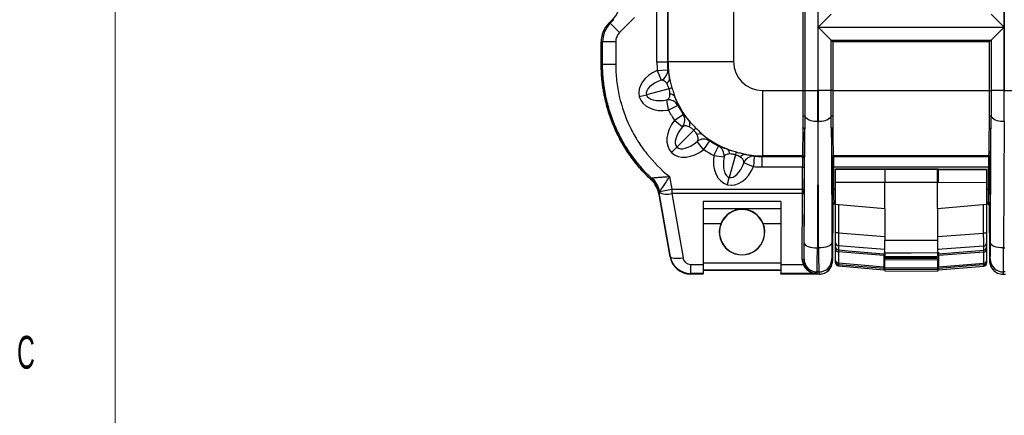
# Model space of a CAD drawing. Header units: millimetres. Extents: x 12 to 859, y 4 to 555.
# Tile 24 of 70: x 13 to 132, y 342 to 390. Entities that reach past the tile are written whole.
import ezdxf

# ---------------------------------------------------------------- set-up
doc = ezdxf.new("R2010")
doc.units = ezdxf.units.MM
doc.styles.add('SLDTEXTSTYLE3', font='TXT', dxfattribs={"width": 0.56})

msp = doc.modelspace()

# ---------------------------------------------------------------- linework, layer by layer
at = {"color": 7, "linetype": 'Continuous', "lineweight": 18}
msp.add_line((24.14, 545.76), (24.14, 17.38), dxfattribs=at)
at = {"color": 7, "linetype": 'Continuous', "lineweight": 25}
for p, q in [((107.5, 381.55), (107.5, 486.41)), ((107.69, 486.41), (107.69, 381.55)), ((109.27, 486.41), (109.27, 381.55)), ((131.85, 381.55), (131.85, 486.41)), ((99.05, 482.92), (99.05, 385.04)), ((109.3, 389.21), (109.3, 478.75)), ((131.82, 478.75), (131.82, 389.21)), ((89.77, 384.96), (89.77, 409.72)), ((91.04, 409.72), (91.04, 384.96)), ((91.12, 385.04), (91.12, 410.11)), ((83.96, 389.69), (84.38, 390.12)), ((84.38, 390.11), (83.96, 389.69)), ((84.12, 389.69), (84.55, 390.12)), ((84.55, 390.12), (84.38, 390.12)), ((87.07, 390.39), (85.25, 388.57)), ((109.3, 389.21), (110.88, 390.79)), ((130.25, 390.79), (131.82, 389.21)), ((83.96, 389.69), (84.12, 389.69)), ((84.12, 389.69), (85.25, 388.57)), ((109.3, 381.55), (109.3, 389.21)), ((109.3, 389.21), (131.82, 389.21)), ((110.88, 387.63), (109.3, 389.21)), ((131.82, 389.21), (130.25, 387.63)), ((131.82, 389.21), (131.82, 381.55)), ((83.03, 384.7), (83.03, 387.45)), ((83.19, 387.45), (83.03, 387.45)), ((83.03, 387.44), (83.03, 384.7)), ((84.78, 387.45), (83.19, 387.45)), ((83.19, 384.7), (83.19, 387.45)), ((84.78, 387.45), (84.78, 384.7)), ((110.88, 381.55), (110.88, 387.63)), ((110.88, 387.63), (130.25, 387.63)), ((111.06, 387.44), (110.88, 387.63)), ((111.06, 387.44), (111.06, 381.55)), ((130.06, 387.44), (111.06, 387.44)), ((130.06, 387.44), (130.25, 387.63)), ((130.06, 381.55), (130.06, 387.44)), ((130.25, 387.63), (130.25, 381.55)), ((83.19, 384.7), (83.03, 384.7)), ((84.78, 384.7), (83.19, 384.7)), ((91.04, 384.96), (89.77, 384.96)), ((91.04, 384.96), (91.12, 385.04)), ((91.12, 385.04), (99.05, 385.04)), ((89.81, 383.96), (91.07, 384.06)), ((89.81, 383.96), (90.29, 382.8)), ((91.25, 381.76), (88.5, 381.03)), ((87.63, 380.8), (88.5, 381.03)), ((102.54, 381.55), (107.5, 381.55)), ((102.54, 381.55), (102.54, 373.62)), ((107.5, 381.55), (107.69, 381.55)), ((107.69, 381.55), (109.27, 381.55)), ((109.3, 381.55), (109.27, 381.55)), ((110.88, 381.55), (109.3, 381.55)), ((111.06, 381.55), (110.88, 381.55)), ((111.06, 381.55), (130.06, 381.55)), ((130.06, 381.55), (130.25, 381.55)), ((131.82, 381.55), (130.25, 381.55)), ((131.82, 381.55), (131.85, 381.55)), ((131.85, 381.55), (133.43, 381.55)), ((91.17, 379.15), (90.99, 380.4)), ((92.3, 379.73), (91.17, 379.15)), ((91.89, 377.93), (92.95, 378.64)), ((91.89, 377.93), (92.88, 377.15)), ((109.26, 377.83), (109.21, 362.46)), ((109.3, 377.83), (109.26, 377.83)), ((109.36, 362.46), (109.3, 377.83)), ((131.82, 377.83), (131.76, 362.46)), ((131.82, 377.83), (131.86, 377.83)), ((94.23, 376.73), (92.17, 374.67)), ((107.62, 363.08), (107.67, 376.89)), ((110.9, 376.89), (110.95, 363.08)), ((130.17, 363.08), (130.23, 376.89)), ((91.54, 374.03), (92.17, 374.67)), ((95.43, 374.39), (94.65, 375.38)), ((96.14, 375.45), (95.43, 374.39)), ((96.65, 373.67), (97.23, 374.8)), ((96.65, 373.67), (97.9, 373.49)), ((99.27, 373.75), (98.53, 371)), ((101.56, 373.57), (101.46, 372.31)), ((102.54, 373.62), (102.46, 373.54)), ((102.46, 373.54), (107.4, 373.54)), ((102.46, 373.54), (102.46, 372.27)), ((107.42, 373.62), (102.54, 373.62)), ((107.4, 373.54), (107.42, 373.62)), ((107.61, 373.43), (107.59, 373.35)), ((110.95, 368.95), (110.95, 373.43)), ((111.02, 373.43), (110.95, 373.43)), ((111.16, 373.43), (111.02, 373.43)), ((111.02, 369.07), (111.02, 373.43)), ((111.1, 373.62), (111.12, 373.62)), ((130, 373.62), (111.12, 373.62)), ((111.16, 373.54), (129.96, 373.54)), ((111.16, 373.43), (111.16, 369.3)), ((130.1, 373.43), (129.96, 373.43)), ((129.96, 369.3), (129.96, 373.43)), ((130, 373.62), (130.02, 373.62)), ((130.17, 373.43), (130.1, 373.43)), ((130.1, 373.43), (130.1, 369.07)), ((130.17, 373.43), (130.17, 368.95)), ((101.46, 372.31), (100.3, 372.79)), ((107.4, 372.27), (102.46, 372.27)), ((107.4, 372.27), (107.59, 372.27)), ((107.4, 369.57), (107.4, 372.27)), ((107.59, 372.27), (107.59, 369.57)), ((111.17, 372.27), (111.16, 372.27)), ((129.95, 372.27), (111.17, 372.27)), ((111.17, 372.27), (111.17, 369.57)), ((129.95, 372.27), (129.96, 372.27)), ((129.95, 369.57), (129.95, 372.27)), ((91.29, 371.11), (91.57, 369.57)), ((98.3, 370.13), (98.53, 371)), ((117.39, 372.02), (111.42, 372)), ((111.42, 372), (111.42, 371.97)), ((111.42, 371.97), (117.39, 371.99)), ((111.42, 370.38), (111.42, 371.97)), ((117.39, 371.99), (117.39, 372.02)), ((123.87, 371.99), (117.39, 372.02)), ((117.39, 371.99), (117.39, 371.99)), ((117.39, 371.99), (123.73, 371.96)), ((123.73, 371.96), (123.87, 371.96)), ((123.87, 371.99), (123.87, 371.96)), ((129.71, 371.97), (123.87, 371.99)), ((123.87, 371.96), (129.71, 371.94)), ((129.71, 371.97), (129.71, 371.94)), ((129.71, 371.94), (129.71, 370.35)), ((117.39, 370.4), (111.42, 370.38)), ((111.42, 367.72), (111.42, 370.38)), ((117.39, 370.4), (117.39, 370.4)), ((123.74, 370.38), (117.39, 370.4)), ((117.39, 367.2), (117.39, 370.4)), ((123.74, 370.38), (123.74, 370.38)), ((123.74, 367.2), (123.74, 370.38)), ((123.88, 370.38), (123.74, 370.38)), ((129.71, 370.35), (123.88, 370.38)), ((129.71, 370.35), (129.71, 367.72)), ((91.36, 361.48), (90.02, 369.19)), ((91.36, 361.4), (90.03, 368.95)), ((90.03, 368.95), (91.36, 361.4)), ((90.1, 369.31), (91.57, 369.57)), ((91.57, 369.57), (107.4, 369.57)), ((91.57, 369.57), (91.57, 369.08)), ((107.39, 369.08), (91.57, 369.08)), ((91.57, 369.08), (92.93, 361.27)), ((107.37, 361.08), (107.39, 369.08)), ((107.4, 369.57), (107.59, 369.57)), ((107.59, 369.02), (107.56, 361.02)), ((110.98, 368.95), (110.95, 368.95)), ((111.17, 369.57), (111.16, 369.57)), ((111.16, 369.3), (111.16, 369.28)), ((129.95, 369.57), (129.96, 369.57)), ((129.96, 369.28), (129.96, 369.3)), ((130.17, 368.95), (130.14, 368.95)), ((104.77, 368.09), (95.38, 368.09)), ((95.38, 368.09), (95.38, 360.47)), ((104.77, 368.09), (104.77, 360.47)), ((111.04, 367.62), (111, 367.79)), ((111.04, 360.89), (111.04, 367.62)), ((111.1, 367.62), (111.04, 360.88)), ((111.19, 367.98), (111.23, 367.81)), ((111.23, 367.81), (111.29, 367.81)), ((117.39, 367.2), (111.42, 367.72)), ((111.42, 364.29), (111.42, 367.72)), ((111.78, 367.69), (111.78, 364.29)), ((129.71, 367.72), (123.74, 367.2)), ((129.34, 364.27), (129.34, 367.69)), ((129.71, 367.72), (129.71, 364.27)), ((129.82, 367.81), (129.89, 367.81)), ((129.89, 367.81), (129.94, 367.98)), ((130.01, 367.62), (130.07, 360.88)), ((130.13, 367.79), (130.08, 367.62)), ((130.08, 360.89), (130.08, 367.62)), ((104.77, 367.21), (95.38, 367.21)), ((117.39, 367.2), (117.39, 363.4)), ((123.74, 367.2), (123.74, 363.42)), ((97.49, 365.37), (95.38, 365.37)), ((97.49, 365.37), (97.5, 365.37)), ((97.53, 365.37), (97.53, 365.37)), ((97.53, 365.37), (97.53, 365.37)), ((102.62, 365.37), (102.62, 365.37)), ((102.62, 365.37), (102.62, 365.37)), ((102.66, 365.37), (102.66, 365.37)), ((104.77, 365.37), (102.66, 365.37)), ((111.42, 363.68), (111.42, 364.29)), ((111.78, 364.29), (111.42, 364.29)), ((111.78, 364.29), (117.39, 363.84)), ((123.74, 363.84), (129.34, 364.27)), ((129.71, 364.27), (129.34, 364.27)), ((111.42, 362.59), (111.42, 363.1)), ((111.77, 362.72), (111.77, 362.22)), ((117.39, 363.4), (123.74, 363.42)), ((129.36, 362.19), (129.36, 362.7)), ((129.71, 363.08), (129.71, 362.57)), ((91.36, 361.4), (91.36, 361.48)), ((109.21, 362.46), (109.36, 362.46)), ((111.42, 360.93), (111.42, 362.27)), ((117.25, 361.54), (111.77, 362)), ((111.77, 362), (111.77, 360.66)), ((117.25, 361.94), (117.39, 361.92)), ((117.25, 361.54), (117.25, 360.19)), ((117.39, 361.83), (117.39, 361.43)), ((117.39, 361.43), (123.74, 361.46)), ((123.74, 361.93), (123.87, 361.94)), ((123.74, 361.86), (123.74, 361.46)), ((129.36, 361.97), (123.87, 361.54)), ((123.87, 361.94), (123.87, 361.75)), ((123.87, 361.54), (123.87, 360.19)), ((129.36, 360.64), (129.36, 361.97)), ((129.71, 362.24), (129.71, 360.9)), ((131.76, 362.46), (131.91, 362.46)), ((93.86, 360.47), (95.38, 360.47)), ((93.86, 359.37), (93.86, 360.47)), ((104.77, 360.61), (95.38, 360.61)), ((95.38, 360.47), (95.38, 359.37)), ((104.77, 360.47), (107.48, 360.47)), ((104.77, 360.47), (104.77, 359.37)), ((107.56, 361.02), (107.59, 361.15)), ((110.97, 361.15), (111.04, 360.89)), ((111.42, 360.67), (111.42, 360.82)), ((111.77, 360.66), (117.25, 360.19)), ((111.77, 360.29), (117.25, 359.81)), ((117.25, 360.46), (117.39, 360.45)), ((117.39, 361.02), (117.39, 361.11)), ((123.74, 360.99), (117.39, 361.02)), ((117.39, 360.09), (117.39, 361.02)), ((123.74, 361.09), (123.74, 360.99)), ((123.74, 360.99), (123.74, 360.07)), ((123.74, 360.47), (123.87, 360.48)), ((123.87, 360.19), (129.36, 360.64)), ((123.87, 359.81), (129.36, 360.26)), ((129.71, 360.79), (129.71, 360.64)), ((130.08, 360.89), (130.15, 361.15)), ((95.38, 359.37), (93.86, 359.37)), ((93.86, 359.37), (93.86, 359.3)), ((95.38, 359.3), (93.86, 359.3)), ((104.77, 359.77), (95.38, 359.77)), ((104.77, 359.72), (95.38, 359.72)), ((95.38, 359.3), (95.38, 359.37)), ((109.13, 359.37), (104.77, 359.37)), ((104.77, 359.3), (104.77, 359.37)), ((109.45, 359.3), (104.77, 359.3)), ((109.18, 359.56), (109.13, 359.37)), ((109.38, 359.56), (109.18, 359.56)), ((109.45, 359.3), (109.38, 359.56)), ((117.25, 359.97), (117.25, 359.81)), ((117.39, 360.09), (123.74, 360.07)), ((117.39, 359.68), (117.39, 359.87)), ((117.39, 359.68), (123.74, 359.66)), ((123.74, 359.84), (123.74, 359.66)), ((123.87, 359.97), (123.87, 359.81)), ((131.74, 359.56), (131.67, 359.3)), ((131.67, 359.3), (132.01, 359.3)), ((131.94, 359.56), (131.74, 359.56))]:
    msp.add_line(p, q, dxfattribs=at)
at = {"color": 8, "linetype": 'Continuous', "lineweight": 25}
for p, q in [((111.17, 369.57), (111.42, 369.57)), ((129.71, 369.57), (129.95, 369.57)), ((111.42, 367.98), (111.19, 367.98)), ((129.94, 367.98), (129.71, 367.98)), ((111.77, 360.44), (111.77, 360.29)), ((117.25, 360.59), (117.39, 360.58)), ((123.74, 360.58), (123.87, 360.6)), ((129.36, 360.26), (129.36, 360.41))]:
    msp.add_line(p, q, dxfattribs=at)
at = {"color": 7, "linetype": 'Continuous', "lineweight": 25, "flags": 128}
for points in [[(94.23, 376.73), (94.28, 376.78), (94.33, 376.83), (94.37, 376.87), (94.41, 376.91), (94.44, 376.94), (94.46, 376.96), (94.48, 376.98), (94.49, 376.99)], [(107.48, 377), (107.52, 377), (107.55, 376.99), (107.59, 376.98), (107.61, 376.97), (107.64, 376.95), (107.66, 376.93), (107.67, 376.91), (107.67, 376.89)], [(111.09, 377), (111.05, 377), (111.01, 376.99), (110.98, 376.98), (110.95, 376.97), (110.93, 376.95), (110.91, 376.93), (110.9, 376.91), (110.9, 376.89)], [(130.04, 377), (130.07, 377), (130.11, 376.99), (130.14, 376.98), (130.17, 376.97), (130.19, 376.95), (130.21, 376.93), (130.22, 376.91), (130.23, 376.89)], [(107.39, 369.08), (107.43, 369.08), (107.47, 369.08), (107.5, 369.07), (107.53, 369.06), (107.55, 369.06), (107.57, 369.05), (107.58, 369.04), (107.59, 369.02)], [(107.62, 363.08), (107.65, 362.96), (107.74, 362.85), (107.89, 362.74), (108.09, 362.65), (108.33, 362.57), (108.6, 362.51), (108.9, 362.47), (109.21, 362.46)], [(110.95, 363.08), (110.91, 362.96), (110.82, 362.85), (110.67, 362.74), (110.48, 362.65), (110.24, 362.57), (109.96, 362.51), (109.67, 362.47), (109.36, 362.46)], [(117.39, 362.27), (114.23, 362.52), (111.77, 362.72)], [(129.36, 362.7), (126.54, 362.49), (123.74, 362.27)], [(131.76, 362.46), (131.45, 362.47), (131.16, 362.51), (130.88, 362.57), (130.64, 362.65), (130.45, 362.74), (130.3, 362.85), (130.21, 362.96), (130.17, 363.08)], [(91.36, 361.48), (91.41, 361.39), (91.51, 361.32), (91.66, 361.27), (91.85, 361.23), (92.09, 361.21), (92.35, 361.21), (92.63, 361.23), (92.93, 361.27)], [(111.77, 362.22), (112.94, 362.12), (117.25, 361.76)], [(123.74, 361.86), (120.56, 361.85), (117.39, 361.83)], [(123.87, 361.75), (125.39, 361.88), (129.36, 362.19)], [(107.37, 361.08), (107.41, 361.08), (107.44, 361.07), (107.48, 361.07), (107.51, 361.06), (107.53, 361.05), (107.55, 361.04), (107.56, 361.03), (107.56, 361.02)], [(117.25, 359.97), (115.74, 360.1), (111.77, 360.44)], [(123.74, 361.25), (121.46, 361.26), (117.39, 361.27)], [(117.39, 361.24), (118.92, 361.23), (123.74, 361.21)], [(129.36, 360.41), (128.19, 360.32), (123.87, 359.97)], [(123.74, 359.84), (122.22, 359.85), (117.39, 359.87)]]:
    msp.add_lwpolyline(points, dxfattribs=at)
at = {"color": 7, "linetype": 'Continuous', "lineweight": 25}
for centre, radius, start, end in [((86.37, 387.45), 3.18, 135, 180), ((89.81, 383.97), 1.27, 292.4714, 4.0532), ((90.54, 383), 0.761, 303.9196, 1.8525), ((90.13, 385.63), 4.02, 286.1463, 291.376), ((91.32, 380.37), 0.738, 30.9269, 87.7594), ((91.18, 379.14), 1.27, 27.6508, 98.2604), ((91.88, 377.94), 1.27, 321.6447, 33.182), ((107.53, 378.25), 0.208, 41.6943, 99.3848), ((108.98, 379.54), 1.73, 221.6271, 279.3821), ((109.58, 379.54), 1.73, 260.6179, 318.3729), ((111.04, 378.25), 0.208, 80.6152, 138.3057), ((130.09, 378.25), 0.208, 41.6943, 99.3848), ((131.54, 379.54), 1.73, 221.6271, 279.3821), ((93.01, 377.47), 0.764, 333.5889, 30.2508), ((94.97, 375.51), 0.764, 59.753, 116.4134), ((95.44, 374.38), 1.27, 56.822, 128.3573), ((96.64, 373.68), 1.27, 351.7366, 62.3529), ((97.87, 373.82), 0.739, 2.2506, 59.0817), ((103.14, 372.63), 4.03, 158.6449, 163.8569), ((100.5, 373.04), 0.762, 88.1463, 146.0761), ((101.47, 372.31), 1.27, 85.9502, 157.535), ((107.4, 373.35), 0.191, 0.0368, 89.9959), ((107.42, 373.43), 0.191, 0.0368, 89.9959), ((86.78, 368.58), 3.4, 12.3411, 44.2817), ((76.52, 370.96), 47.36, 359.2898, 1.2102), ((86.89, 368.64), 3.18, 10.5904, 46.3417), ((86.9, 368.64), 3.17, 10.0166, 46.4623), ((86.89, 368.64), 3.18, 11.2453, 46.2948), ((90.98, 370.8), 1.82, 238.0176, 288.9104), ((111.11, 368.95), 0.127, 121.2924, 180.0004), ((110.91, 369.28), 0.254, 301.2891, 359.9999), ((130.21, 369.28), 0.254, 180.0001, 238.7109), ((130.01, 368.95), 0.127, 359.9996, 58.7076), ((111.19, 367.79), 0.191, 90.0041, 179.9632), ((129.94, 367.79), 0.191, 0.0368, 89.9959), ((100.08, 364.38), 2.73, 21.2882, 158.7118), ((100.08, 364.38), 2.73, 158.6891, 21.3109), ((111.8, 363.1), 0.378, 180.3004, 265.3724), ((111.8, 362.6), 0.38, 180.1203, 265.1502), ((129.33, 363.08), 0.378, 274.3779, 359.6965), ((111.74, 362.33), 0.329, 190.4295, 274.2578), ((129.33, 362.57), 0.38, 274.6001, 359.8786), ((129.38, 362.3), 0.329, 265.5498, 349.5203), ((107.57, 360.3), 0.195, 64.6327, 119.3302), ((109.18, 361.15), 1.59, 180.0368, 269.9959), ((109.38, 361.15), 1.59, 270.0041, 359.9632), ((111.74, 360.99), 0.329, 190.4295, 274.2578), ((111.8, 360.82), 0.381, 180.0522, 265.0653), ((111.8, 360.67), 0.381, 180, 265), ((129.38, 360.96), 0.329, 265.5498, 349.5203), ((129.33, 360.79), 0.381, 274.6847, 359.9473), ((129.33, 360.64), 0.381, 274.75, 0), ((131.74, 361.15), 1.59, 180.0368, 269.9959)]:
    msp.add_arc(centre, radius, start, end, dxfattribs=at)
for centre, major_axis, ratio, start_param, end_param in [((82.13, 392.36), (-2.25, -2.25), 0.998783, 1.570796, 2.356803), ((86.2, 387.45), (-3.18, 0), 0.999391, 5.497787, 6.283185), ((86.2, 387.45), (-2.25, -2.25), 0.998783, 4.712389, 5.498396), ((86.37, 387.45), (-1.59, 0), 0.999391, 5.497787, 6.283185), ((102.48, 384.98), (-8.99, -8.99), 0.998783, 5.498396, 5.57706), ((102.48, 384.98), (8.09, 8.09), 0.998513, 2.356803, 2.435467), ((102.54, 385.04), (8.08, -8.08), 0.999527, 3.9276, 4.105235), ((102.54, 385.04), (-2.47, -2.47), 0.998783, 5.498396, 7.067974), ((91.1, 381.72), (3.47, 0.93), 0.707107, 1.758686, 3.141593), ((91.1, 381.72), (2.6, 0.7), 0.471405, 1.758686, 3.141593), ((91.1, 381.72), (-3.47, -0.93), 0.707107, 0, 1.40422), ((91.1, 381.72), (2.6, 0.7), 0.471405, 3.141593, 4.545812), ((102.54, 385.04), (8.08, -8.08), 0.999527, 4.312259, 4.608037), ((109.2, 381.55), (0, 9.53), 0.007272, 4.310963, 4.712389), ((109.37, 381.55), (0, 9.53), 0.007272, 1.570796, 1.972222), ((131.76, 381.55), (0, 9.53), 0.007272, 4.310963, 4.712389), ((102.48, 384.98), (8.09, 8.09), 0.998513, 2.831697, 2.942992), ((102.48, 384.98), (-8.99, -8.99), 0.998783, 5.973289, 6.084584), ((94.08, 376.57), (2.54, 2.54), 0.707107, 1.734281, 3.141593), ((94.08, 376.57), (1.9, 1.9), 0.471405, 1.734281, 3.141593), ((107.42, 381.55), (0, 7.94), 0.008936, 3.176499, 4.102353), ((111.14, 381.55), (0, 7.94), 0.008936, 2.180832, 3.070529), ((129.98, 381.55), (0, 7.94), 0.008936, 3.212657, 4.102353), ((102.54, 385.04), (8.08, -8.08), 0.999527, 4.816822, 5.112542), ((107.61, 381.55), (0, 8.13), 0.008727, 3.176499, 4.102353), ((110.95, 381.55), (0, 8.13), 0.008727, 2.180832, 3.091797), ((130.17, 381.55), (0, 8.13), 0.008727, 3.191388, 4.102353), ((94.08, 376.57), (1.9, 1.9), 0.471405, 3.141593, 4.548957), ((102.48, 384.98), (8.09, 8.09), 0.998513, 3.340267, 3.451549), ((94.08, 376.57), (-2.54, -2.54), 0.707107, 0, 1.407364), ((102.48, 384.98), (-8.99, -8.99), 0.998783, 0.198675, 0.309956), ((99.23, 373.6), (0.93, 3.47), 0.707107, 1.737292, 3.141593), ((99.23, 373.6), (0.7, 2.6), 0.471405, 1.737292, 3.141593), ((102.54, 385.04), (8.08, -8.08), 0.999527, 5.31966, 5.497178), ((102.48, 384.98), (8.09, 8.09), 0.998513, 3.847787, 3.926382), ((107.4, 372.27), (0, 1.27), 0.007418, 0.034907, 1.570796), ((107.6, 372.27), (0, 1.08), 0.008727, 0.034907, 1.570796), ((111.16, 372.27), (0, 1.27), 0.007418, 4.712389, 5.960046), ((129.96, 372.27), (0, 1.27), 0.007418, 0.323139, 1.570796), ((99.23, 373.6), (-0.93, -3.47), 0.707107, 0, 1.383079), ((99.23, 373.6), (0.7, 2.6), 0.471405, 3.141593, 4.524672), ((102.48, 384.98), (-8.99, -8.99), 0.998783, 0.706195, 0.784789), ((123.73, 370.38), (0.01, 1.59), 0.006545, 4.712426, 6.265732), ((107.38, 369.57), (0, 1.59), 0.009774, 4.402338, 4.712389), ((107.57, 369.57), (0, 1.78), 0.008727, 4.402338, 4.712389), ((111.08, 368.95), (0.0902, 0.0902), 0.991311, 1.242911, 2.351831), ((111, 369.57), (0, 1.78), 0.008727, 1.921805, 3.106686), ((111.08, 368.95), (0.0902, 0.0902), 0.991311, 1.237099, 1.242911), ((110.91, 368.95), (0.254, 0), 0.500019, 1.024667, 1.114719), ((111.19, 369.57), (0, 1.59), 0.009774, 1.570796, 3.106686), ((129.94, 369.57), (0, 1.59), 0.009774, 3.176499, 4.712389), ((130.21, 368.95), (0.254, 0), 0.500019, 2.026873, 2.116926), ((130.04, 368.95), (0.0902, -0.0902), 0.991311, 0.789761, 1.898682), ((130.04, 368.95), (0.0902, -0.0902), 0.991311, 1.898682, 1.904493), ((130.13, 369.57), (0, 1.78), 0.008727, 3.176499, 4.36138), ((111.23, 367.62), (0.046, -0.185), 0.999353, 2.896856, 4.467348), ((111.29, 367.62), (-0.045, 0.185), 0.999355, 6.04666, 7.608436), ((129.82, 367.62), (-0.045, -0.185), 0.999355, 1.816342, 3.378118), ((129.89, 367.62), (-0.046, -0.185), 0.999353, 1.815838, 3.386329), ((100.08, 364.39), (0, 2.76), 0.999996, 5.076902, 7.489468), ((100.08, 364.39), (0, 2.76), 0.999996, 1.206688, 5.076497), ((107.59, 364.32), (0, 3.18), 0.008727, 3.176499, 4.310963), ((110.97, 364.32), (0, 3.18), 0.008727, 1.972222, 3.106686), ((130.15, 364.32), (0, 3.18), 0.008727, 3.176499, 4.310963), ((93.86, 361.92), (0, 2.55), 0.995923, 1.745329, 3.141593), ((109.18, 364.32), (0, 4.76), 0.005818, 3.176499, 4.310963), ((109.38, 364.32), (0, 4.76), 0.005818, 1.972222, 3.106686), ((131.74, 364.32), (0, 4.76), 0.005818, 3.176499, 4.310963), ((93.86, 361.84), (0, 2.54), 0.999391, 1.745329, 3.141593), ((93.86, 361.44), (0, 0.964), 0.98821, 1.745329, 3.141593), ((109.15, 361.08), (0.23, 1.78), 0.987848, 1.699146, 2.043799), ((109.13, 360.96), (1.74, -0.28), 0.895565, 3.630742, 4.85658), ((109.15, 361.02), (0.21, 1.6), 0.986336, 1.699707, 2.04436), ((109.13, 360.96), (-0.99, 1.27), 0.960496, 1.235158, 2.460997), ((109.45, 360.89), (-0.39, 1.54), 0.999353, 2.896856, 4.467348), ((131.67, 360.89), (-0.39, -1.54), 0.999353, 4.95743, 6.527922)]:
    msp.add_ellipse(centre, major_axis=major_axis, ratio=ratio, start_param=start_param, end_param=end_param, dxfattribs=at)
msp.add_ellipse((107.6, 370.1), major_axis=(0, 0.73), ratio=0.008727, dxfattribs=at)
for points, knots in [([(89.08, 370.72), (89, 370.79), (88.86, 370.93), (88.26, 371.51), (87.35, 372.51), (86.23, 374.03), (85.26, 375.64), (84.46, 377.35), (83.82, 379.12), (83.47, 380.54), (83.28, 381.57), (83.19, 382.19), (83.11, 382.82), (83.06, 383.44), (83.03, 384.07), (83.03, 384.49), (83.03, 384.7)], [0, 0, 0, 0, 0.019424, 0.038875, 0.159022, 0.279187, 0.399321, 0.519476, 0.639587, 0.75972, 0.799831, 0.839859, 0.879847, 0.919838, 0.959875, 1, 1, 1, 1]), ([(83.03, 384.7), (83.03, 383.44), (83.15, 382.18), (83.52, 380.32), (83.67, 379.71), (84.04, 378.51), (84.25, 377.92), (84.73, 376.77), (85, 376.2), (85.59, 375.1), (85.92, 374.55), (86.96, 372.99), (87.76, 372.02), (88.79, 370.99), (88.93, 370.85), (89.08, 370.72)], [0, 0, 0, 0, 0.125, 0.125, 0.1875, 0.1875, 0.25, 0.25, 0.3125, 0.3125, 0.375, 0.375, 0.5, 0.5, 0.5198448, 0.5198448, 0.5198448, 0.5198448]), ([(89.08, 370.94), (88.16, 371.82), (87.33, 372.79), (86.23, 374.37), (85.89, 374.92), (85.27, 376.04), (84.99, 376.61), (84.48, 377.78), (84.26, 378.38), (83.97, 379.29), (83.89, 379.6), (83.72, 380.22), (83.65, 380.54), (83.46, 381.49), (83.36, 382.12), (83.23, 383.4), (83.19, 384.05), (83.19, 384.7)], [0, 0, 0, 0, 0.25, 0.25, 0.375, 0.375, 0.5, 0.5, 0.625, 0.625, 0.6875, 0.6875, 0.75, 0.75, 0.875, 0.875, 1, 1, 1, 1]), ([(84.78, 384.7), (84.78, 384.04), (84.82, 383.39), (84.96, 382.1), (85.07, 381.46), (85.51, 379.54), (85.94, 378.32), (86.77, 376.58), (87.09, 376.01), (87.78, 374.9), (88.16, 374.37), (89.36, 372.85), (90.27, 371.93), (91.29, 371.11)], [0, 0, 0, 0, 0.125, 0.125, 0.25, 0.25, 0.5, 0.5, 0.625, 0.625, 0.75, 0.75, 1, 1, 1, 1]), ([(91.07, 384.06), (91.08, 384.04), (91.09, 384), (91.12, 383.9), (91.13, 383.83), (91.16, 383.71), (91.17, 383.66), (91.19, 383.56), (91.2, 383.5), (91.24, 383.32), (91.26, 383.18), (91.3, 383.02)], [0, 0, 0, 0, 0.25, 0.25, 0.5, 0.5, 0.625, 0.625, 0.75, 0.75, 1, 1, 1, 1]), ([(91.3, 383.02), (91.33, 382.85), (91.38, 382.67), (91.48, 382.29), (91.54, 382.09), (91.59, 381.88)], [0, 0, 0, 0, 0.5, 0.5, 1, 1, 1, 1]), ([(90.96, 382.36), (90.9, 382.46), (90.85, 382.53), (90.73, 382.64), (90.68, 382.68), (90.51, 382.78), (90.4, 382.8), (90.29, 382.8)], [0, 0, 0, 0, 0.25, 0.25, 0.5, 0.5, 1, 1, 1, 1]), ([(91.25, 381.76), (91.23, 381.83), (91.21, 381.89), (91.16, 382), (91.13, 382.06), (91.06, 382.21), (91.01, 382.29), (90.96, 382.36)], [0, 0, 0, 0, 0.25, 0.25, 0.5, 0.5, 1, 1, 1, 1]), ([(91.35, 381.11), (91.35, 381.2), (91.34, 381.29), (91.32, 381.46), (91.31, 381.52), (91.28, 381.64), (91.27, 381.7), (91.25, 381.76)], [0, 0, 0, 0, 0.5, 0.5, 0.75, 0.75, 1, 1, 1, 1]), ([(91.59, 381.88), (91.65, 381.68), (91.71, 381.48), (91.84, 381.09), (91.9, 380.91), (91.96, 380.75)], [0, 0, 0, 0, 0.5, 0.5, 1, 1, 1, 1]), ([(90.99, 380.4), (91.04, 380.43), (91.09, 380.46), (91.17, 380.53), (91.21, 380.58), (91.28, 380.69), (91.3, 380.75), (91.34, 380.91), (91.35, 381), (91.35, 381.11)], [0, 0, 0, 0, 0.25, 0.25, 0.5, 0.5, 0.75, 0.75, 1, 1, 1, 1]), ([(91.96, 380.75), (92.01, 380.59), (92.06, 380.45), (92.15, 380.22), (92.19, 380.12), (92.25, 379.96), (92.27, 379.89), (92.29, 379.79), (92.3, 379.76), (92.3, 379.73)], [0, 0, 0, 0, 0.25, 0.25, 0.5, 0.5, 0.75, 0.75, 1, 1, 1, 1]), ([(107.5, 378.45), (107.5, 378.7), (107.5, 378.95), (107.5, 379.46), (107.5, 379.72), (107.5, 380.49), (107.5, 381.02), (107.5, 381.55)], [0, 0, 0, 0, 0.25, 0.25, 0.5, 0.5, 1, 1, 1, 1]), ([(107.69, 381.55), (107.69, 381), (107.69, 380.47), (107.69, 379.68), (107.69, 379.41), (107.69, 378.9), (107.69, 378.64), (107.69, 378.39)], [0, 0, 0, 0, 0.5, 0.5, 0.75, 0.75, 1, 1, 1, 1]), ([(110.88, 378.39), (110.88, 378.64), (110.88, 378.9), (110.88, 379.41), (110.88, 379.68), (110.88, 380.47), (110.88, 381), (110.88, 381.55)], [0, 0, 0, 0, 0.25, 0.25, 0.5, 0.5, 1, 1, 1, 1]), ([(111.06, 381.55), (111.06, 381.02), (111.07, 380.49), (111.07, 379.72), (111.07, 379.46), (111.07, 378.95), (111.07, 378.7), (111.07, 378.45)], [0, 0, 0, 0, 0.5, 0.5, 0.75, 0.75, 1, 1, 1, 1]), ([(130.05, 378.45), (130.05, 378.7), (130.05, 378.95), (130.05, 379.46), (130.05, 379.72), (130.06, 380.49), (130.06, 381.02), (130.06, 381.55)], [0, 0, 0, 0, 0.25, 0.25, 0.5, 0.5, 1, 1, 1, 1]), ([(130.25, 381.55), (130.25, 381), (130.25, 380.47), (130.24, 379.68), (130.24, 379.41), (130.24, 378.9), (130.24, 378.64), (130.24, 378.39)], [0, 0, 0, 0, 0.5, 0.5, 0.75, 0.75, 1, 1, 1, 1]), ([(92.95, 378.64), (92.97, 378.62), (93, 378.6), (93.07, 378.53), (93.12, 378.48), (93.23, 378.35), (93.3, 378.28), (93.46, 378.09), (93.56, 377.98), (93.67, 377.85)], [0, 0, 0, 0, 0.25, 0.25, 0.5, 0.5, 0.75, 0.75, 1, 1, 1, 1]), ([(107.48, 377), (107.48, 377.23), (107.49, 377.46), (107.49, 377.95), (107.5, 378.2), (107.5, 378.45)], [0, 0, 0, 0, 0.5, 0.5, 1, 1, 1, 1]), ([(107.69, 378.39), (107.68, 378.13), (107.68, 377.87), (107.68, 377.37), (107.67, 377.13), (107.67, 376.89)], [0, 0, 0, 0, 0.5, 0.5, 1, 1, 1, 1]), ([(110.9, 376.89), (110.89, 377.13), (110.89, 377.37), (110.88, 377.87), (110.88, 378.13), (110.88, 378.39)], [0, 0, 0, 0, 0.5, 0.5, 1, 1, 1, 1]), ([(111.07, 378.45), (111.07, 378.2), (111.07, 377.95), (111.08, 377.46), (111.08, 377.23), (111.09, 377)], [0, 0, 0, 0, 0.5, 0.5, 1, 1, 1, 1]), ([(130.04, 377), (130.04, 377.23), (130.04, 377.46), (130.05, 377.95), (130.05, 378.2), (130.05, 378.45)], [0, 0, 0, 0, 0.5, 0.5, 1, 1, 1, 1]), ([(130.24, 378.39), (130.24, 378.13), (130.24, 377.87), (130.23, 377.37), (130.23, 377.13), (130.23, 376.89)], [0, 0, 0, 0, 0.5, 0.5, 1, 1, 1, 1]), ([(93.69, 377.13), (93.59, 377.18), (93.51, 377.21), (93.35, 377.25), (93.28, 377.26), (93.15, 377.26), (93.09, 377.24), (92.98, 377.21), (92.93, 377.18), (92.88, 377.15)], [0, 0, 0, 0, 0.25, 0.25, 0.5, 0.5, 0.75, 0.75, 1, 1, 1, 1]), ([(93.67, 377.85), (93.78, 377.72), (93.91, 377.59), (94.19, 377.29), (94.34, 377.14), (94.49, 376.99)], [0, 0, 0, 0, 0.5, 0.5, 1, 1, 1, 1]), ([(94.23, 376.73), (94.18, 376.78), (94.14, 376.82), (94.04, 376.9), (93.99, 376.94), (93.85, 377.04), (93.77, 377.09), (93.69, 377.13)], [0, 0, 0, 0, 0.25, 0.25, 0.5, 0.5, 1, 1, 1, 1]), ([(94.49, 376.99), (94.64, 376.84), (94.79, 376.69), (95.09, 376.41), (95.22, 376.28), (95.35, 376.17)], [0, 0, 0, 0, 0.5, 0.5, 1, 1, 1, 1]), ([(94.63, 376.19), (94.59, 376.27), (94.54, 376.35), (94.44, 376.49), (94.4, 376.54), (94.32, 376.63), (94.28, 376.68), (94.23, 376.73)], [0, 0, 0, 0, 0.5, 0.5, 0.75, 0.75, 1, 1, 1, 1]), ([(94.65, 375.38), (94.68, 375.43), (94.71, 375.48), (94.75, 375.59), (94.76, 375.65), (94.76, 375.78), (94.75, 375.85), (94.71, 376.01), (94.68, 376.09), (94.63, 376.19)], [0, 0, 0, 0, 0.25, 0.25, 0.5, 0.5, 0.75, 0.75, 1, 1, 1, 1]), ([(95.35, 376.17), (95.48, 376.06), (95.59, 375.96), (95.78, 375.8), (95.86, 375.73), (95.98, 375.61), (96.03, 375.57), (96.1, 375.49), (96.12, 375.47), (96.14, 375.45)], [0, 0, 0, 0, 0.25, 0.25, 0.5, 0.5, 0.75, 0.75, 1, 1, 1, 1]), ([(97.23, 374.8), (97.26, 374.8), (97.29, 374.79), (97.39, 374.77), (97.46, 374.75), (97.62, 374.69), (97.72, 374.65), (97.95, 374.56), (98.09, 374.51), (98.25, 374.46)], [0, 0, 0, 0, 0.25, 0.25, 0.5, 0.5, 0.75, 0.75, 1, 1, 1, 1]), ([(98.61, 373.85), (98.5, 373.85), (98.41, 373.84), (98.25, 373.8), (98.19, 373.78), (98.08, 373.71), (98.03, 373.67), (97.96, 373.59), (97.93, 373.54), (97.9, 373.49)], [0, 0, 0, 0, 0.25, 0.25, 0.5, 0.5, 0.75, 0.75, 1, 1, 1, 1]), ([(98.25, 374.46), (98.41, 374.4), (98.59, 374.34), (98.98, 374.21), (99.18, 374.15), (99.38, 374.09)], [0, 0, 0, 0, 0.5, 0.5, 1, 1, 1, 1]), ([(99.27, 373.75), (99.2, 373.77), (99.14, 373.78), (99.02, 373.81), (98.96, 373.82), (98.79, 373.84), (98.7, 373.85), (98.61, 373.85)], [0, 0, 0, 0, 0.25, 0.25, 0.5, 0.5, 1, 1, 1, 1]), ([(99.87, 373.46), (99.79, 373.51), (99.71, 373.56), (99.56, 373.63), (99.5, 373.66), (99.39, 373.7), (99.33, 373.73), (99.27, 373.75)], [0, 0, 0, 0, 0.5, 0.5, 0.75, 0.75, 1, 1, 1, 1]), ([(99.38, 374.09), (99.59, 374.03), (99.79, 373.98), (100.18, 373.88), (100.36, 373.83), (100.52, 373.8)], [0, 0, 0, 0, 0.5, 0.5, 1, 1, 1, 1]), ([(100.3, 372.79), (100.3, 372.85), (100.3, 372.9), (100.27, 373.01), (100.25, 373.07), (100.18, 373.18), (100.14, 373.23), (100.03, 373.35), (99.96, 373.4), (99.87, 373.46)], [0, 0, 0, 0, 0.25, 0.25, 0.5, 0.5, 0.75, 0.75, 1, 1, 1, 1]), ([(100.52, 373.8), (100.68, 373.76), (100.82, 373.74), (101.06, 373.69), (101.16, 373.67), (101.33, 373.63), (101.4, 373.62), (101.5, 373.59), (101.54, 373.58), (101.56, 373.57)], [0, 0, 0, 0, 0.25, 0.25, 0.5, 0.5, 0.75, 0.75, 1, 1, 1, 1]), ([(111.02, 373.43), (111.02, 373.47), (111.03, 373.51), (111.04, 373.57), (111.04, 373.59), (111.04, 373.59)], [0, 0, 0, 0, 0.5, 0.5, 1, 1, 1, 1]), ([(111.14, 373.63), (111.13, 373.63), (111.11, 373.63), (111.08, 373.62), (111.06, 373.61), (111.04, 373.59)], [0, 0, 0, 0, 0.5, 0.5, 1, 1, 1, 1]), ([(129.98, 373.63), (129.99, 373.63), (130.01, 373.63), (130.04, 373.62), (130.06, 373.61), (130.08, 373.59)], [0, 0, 0, 0, 0.5, 0.5, 1, 1, 1, 1]), ([(130.08, 373.59), (130.08, 373.59), (130.08, 373.57), (130.09, 373.51), (130.1, 373.47), (130.1, 373.43)], [0, 0, 0, 0, 0.5, 0.5, 1, 1, 1, 1]), ([(89.21, 370.95), (89.26, 370.96), (89.31, 370.97), (89.44, 370.98), (89.51, 370.98), (89.74, 371.01), (89.91, 371.02), (90.29, 371.05), (90.48, 371.07), (90.78, 371.09), (90.88, 371.09), (91.09, 371.1), (91.19, 371.11), (91.29, 371.11)], [0, 0, 0, 0, 0.125, 0.125, 0.25, 0.25, 0.5, 0.5, 0.75, 0.75, 0.875, 0.875, 1, 1, 1, 1]), ([(90.1, 369.31), (90.13, 369.35), (90.16, 369.4), (90.24, 369.51), (90.28, 369.57), (90.42, 369.77), (90.52, 369.92), (90.74, 370.24), (90.85, 370.41), (91.01, 370.67), (91.07, 370.76), (91.18, 370.94), (91.24, 371.02), (91.29, 371.11)], [0, 0, 0, 0, 0.125, 0.125, 0.25, 0.25, 0.5, 0.5, 0.75, 0.75, 0.875, 0.875, 1, 1, 1, 1]), ([(117.39, 371.99), (117.39, 371.98), (117.39, 371.96), (117.39, 371.77), (117.39, 371.41), (117.39, 370.94), (117.39, 370.58), (117.39, 370.4)], [0, 0, 0, 0, 0.13159, 0.348692, 0.565794, 0.782897, 1, 1, 1, 1]), ([(89.08, 370.72), (89.08, 370.75), (89.08, 370.79), (89.08, 370.83), (89.08, 370.83), (89.08, 370.83), (89.08, 370.83), (89.08, 370.86), (89.08, 370.9), (89.08, 370.93)], [0, 0, 0, 0, 0.004652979, 0.004652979, 0.004652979, 0.004700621, 0.004700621, 0.004700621, 0.009305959, 0.009305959, 0.009305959, 0.009305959]), ([(90.03, 368.95), (89.97, 369.29), (89.86, 369.61), (89.53, 370.21), (89.33, 370.48), (89.08, 370.72)], [0, 0, 0, 0, 0.5, 0.5, 1, 1, 1, 1]), ([(89.08, 370.72), (89.33, 370.48), (89.53, 370.21), (89.86, 369.61), (89.97, 369.29), (90.03, 368.95)], [0, 0, 0, 0, 0.5, 0.5, 1, 1, 1, 1]), ([(90.02, 369.19), (90.02, 369.19), (90.02, 369.19), (90.02, 369.18), (90.02, 369.15), (90.02, 369.11), (90.03, 369.07), (90.03, 369.03), (90.03, 368.99), (90.03, 368.95)], [0, 0, 0, 0, 0.000148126, 0.000148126, 0.000148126, 0.004606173, 0.004606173, 0.004606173, 0.009490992, 0.009490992, 0.009490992, 0.009490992]), ([(111.16, 369.3), (111.16, 369.25), (111.15, 369.21), (111.11, 369.13), (111.07, 369.09), (111.02, 369.07)], [0, 0, 0, 0, 0.5, 0.5, 1, 1, 1, 1]), ([(111.06, 368.99), (111.06, 369.02), (111.05, 369.04), (111.05, 369.06), (111.04, 369.06), (111.04, 369.06)], [0, 0, 0, 0, 0.5, 0.5, 1, 1, 1, 1]), ([(111.16, 369.27), (111.16, 369.22), (111.15, 369.17), (111.12, 369.1), (111.11, 369.08), (111.09, 369.03), (111.07, 369.01), (111.06, 368.99)], [0, 0, 0, 0, 0.5, 0.5, 0.75, 0.75, 1, 1, 1, 1]), ([(129.96, 369.3), (129.96, 369.25), (129.97, 369.21), (130.01, 369.13), (130.05, 369.09), (130.1, 369.07)], [0, 0, 0, 0, 0.5, 0.5, 1, 1, 1, 1]), ([(129.96, 369.27), (129.96, 369.22), (129.97, 369.17), (130, 369.1), (130.01, 369.08), (130.03, 369.03), (130.05, 369.01), (130.06, 368.99)], [0, 0, 0, 0, 0.5, 0.5, 0.75, 0.75, 1, 1, 1, 1]), ([(130.08, 369.06), (130.08, 369.06), (130.08, 369.06), (130.07, 369.04), (130.06, 369.02), (130.06, 368.99)], [0, 0, 0, 0, 0.5, 0.5, 1, 1, 1, 1]), ([(111.42, 363.1), (111.42, 363.13), (111.42, 363.2), (111.42, 363.46), (111.42, 363.8), (111.42, 364.1), (111.42, 364.26), (111.42, 364.29)], [0, 0, 0, 0, 0.2374102, 0.4748293, 0.7121245, 0.9499113, 1, 1, 1, 1]), ([(111.78, 364.29), (111.78, 364.11), (111.77, 363.75), (111.76, 363.28), (111.76, 362.92), (111.76, 362.77), (111.77, 362.73), (111.77, 362.72)], [0, 0, 0, 0, 0.2389288, 0.4777852, 0.7160394, 0.9539177, 1, 1, 1, 1]), ([(129.36, 362.7), (129.36, 362.75), (129.36, 362.83), (129.36, 363.18), (129.35, 363.63), (129.35, 364.02), (129.34, 364.23), (129.34, 364.27)], [0, 0, 0, 0, 0.237997, 0.475966, 0.71385, 0.952006, 1, 1, 1, 1]), ([(129.71, 364.27), (129.71, 364.13), (129.71, 363.86), (129.71, 363.5), (129.71, 363.23), (129.71, 363.11), (129.71, 363.08), (129.71, 363.08)], [0, 0, 0, 0, 0.238727, 0.477482, 0.715562, 0.953039, 1, 1, 1, 1]), ([(111.42, 362.27), (111.42, 362.35), (111.42, 362.52), (111.42, 362.57), (111.42, 362.59)], [0, 0, 0, 0, 0.490301, 1, 1, 1, 1]), ([(117.39, 361.83), (117.39, 361.88), (117.39, 361.97), (117.39, 362.32), (117.39, 362.77), (117.39, 363.16), (117.39, 363.37), (117.39, 363.4)], [0, 0, 0, 0, 0.23918, 0.47836, 0.717538, 0.956715, 1, 1, 1, 1]), ([(123.74, 363.42), (123.74, 363.25), (123.74, 362.89), (123.74, 362.41), (123.74, 362.05), (123.74, 361.9), (123.74, 361.86), (123.74, 361.86)], [0, 0, 0, 0, 0.239124, 0.478248, 0.71737, 0.956492, 1, 1, 1, 1]), ([(111.77, 362.22), (111.77, 362.2), (111.76, 362.17), (111.77, 362.06), (111.77, 362)], [0, 0, 0, 0, 0.488166, 1, 1, 1, 1]), ([(117.25, 361.76), (117.25, 361.74), (117.25, 361.71), (117.25, 361.59), (117.25, 361.54)], [0, 0, 0, 0, 0.491956, 1, 1, 1, 1]), ([(117.39, 361.98), (117.39, 362.08), (117.39, 362.22), (117.39, 362.36), (117.39, 362.41)], [0, 0, 0, 0, 0.689152, 1, 1, 1, 1]), ([(123.75, 362.29), (123.75, 362.29), (123.81, 362.3), (123.9, 362.31), (123.96, 362.31), (123.97, 362.31)], [0, 0, 0, 0, 0.111998, 0.950393, 1, 1, 1, 1]), ([(123.87, 361.54), (123.87, 361.59), (123.87, 361.71), (123.87, 361.74), (123.87, 361.75)], [0, 0, 0, 0, 0.499993, 1, 1, 1, 1]), ([(129.36, 361.97), (129.36, 362.03), (129.36, 362.14), (129.36, 362.18), (129.36, 362.19)], [0, 0, 0, 0, 0.488464, 1, 1, 1, 1]), ([(129.71, 362.57), (129.71, 362.55), (129.71, 362.5), (129.71, 362.33), (129.71, 362.24)], [0, 0, 0, 0, 0.490394, 1, 1, 1, 1]), ([(109.46, 359.3), (109.56, 359.3), (109.66, 359.31), (109.86, 359.35), (109.96, 359.38), (110.16, 359.46), (110.25, 359.51), (110.42, 359.62), (110.5, 359.69), (110.65, 359.83), (110.71, 359.91), (110.83, 360.09), (110.88, 360.18), (111, 360.46), (111.04, 360.67), (111.04, 360.88)], [0, 0, 0, 0, 0.125, 0.125, 0.25, 0.25, 0.375, 0.375, 0.5, 0.5, 0.625, 0.625, 0.75, 0.75, 1, 1, 1, 1]), ([(111.42, 360.82), (111.42, 360.82), (111.42, 360.84), (111.42, 360.89), (111.42, 360.92), (111.42, 360.93)], [0, 0, 0, 0, 0.467545, 0.935099, 1, 1, 1, 1]), ([(111.77, 360.66), (111.77, 360.61), (111.76, 360.5), (111.76, 360.45), (111.77, 360.44), (111.77, 360.44)], [0, 0, 0, 0, 0.469038, 0.938058, 1, 1, 1, 1]), ([(123.74, 361.31), (123.74, 361.3), (123.74, 361.26), (123.74, 361.25), (123.74, 361.25)], [0, 0, 0, 0, 0.466911, 1, 1, 1, 1]), ([(129.36, 360.41), (129.36, 360.43), (129.36, 360.46), (129.36, 360.56), (129.36, 360.63), (129.36, 360.64)], [0, 0, 0, 0, 0.468981, 0.937946, 1, 1, 1, 1]), ([(129.71, 360.9), (129.71, 360.88), (129.71, 360.82), (129.71, 360.8), (129.71, 360.79), (129.71, 360.79)], [0, 0, 0, 0, 0.467634, 0.935276, 1, 1, 1, 1]), ([(130.07, 360.88), (130.07, 360.77), (130.08, 360.67), (130.12, 360.47), (130.15, 360.37), (130.23, 360.18), (130.28, 360.09), (130.39, 359.92), (130.46, 359.84), (130.61, 359.69), (130.69, 359.63), (130.86, 359.51), (130.95, 359.46), (131.24, 359.34), (131.44, 359.3), (131.65, 359.3)], [0, 0, 0, 0, 0.125, 0.125, 0.25, 0.25, 0.375, 0.375, 0.5, 0.5, 0.625, 0.625, 0.75, 0.75, 1, 1, 1, 1]), ([(117.25, 360.19), (117.25, 360.13), (117.25, 360.02), (117.25, 359.99), (117.25, 359.97)], [0, 0, 0, 0, 0.499991, 1, 1, 1, 1]), ([(117.39, 359.87), (117.39, 359.89), (117.39, 359.91), (117.39, 360.02), (117.39, 360.09), (117.39, 360.09)], [0, 0, 0, 0, 0.472101, 0.944203, 1, 1, 1, 1]), ([(123.74, 360.07), (123.74, 360.01), (123.74, 359.89), (123.74, 359.86), (123.74, 359.84)], [0, 0, 0, 0, 0.5, 1, 1, 1, 1]), ([(123.87, 359.97), (123.87, 359.99), (123.87, 360.01), (123.87, 360.12), (123.87, 360.18), (123.87, 360.19)], [0, 0, 0, 0, 0.469159, 0.938326, 1, 1, 1, 1])]:
    msp.add_open_spline(points, degree=3, knots=knots, dxfattribs=at)
for points in [[(110.95, 373.43), (110.95, 373.5), (110.99, 373.56), (111.04, 373.59)], [(111.12, 373.62), (111.15, 373.62), (111.16, 373.61), (111.16, 373.61)], [(111.16, 373.61), (111.16, 373.55), (111.16, 373.49), (111.16, 373.43)], [(129.96, 373.61), (129.96, 373.61), (129.98, 373.62), (130, 373.62)], [(129.96, 373.43), (129.96, 373.49), (129.96, 373.55), (129.96, 373.61)], [(130.08, 373.59), (130.14, 373.56), (130.17, 373.5), (130.17, 373.43)], [(89.09, 370.94), (89.1, 370.94), (89.14, 370.95), (89.21, 370.95)], [(89.08, 370.94), (89.09, 370.94), (89.09, 370.94), (89.09, 370.94)], [(89.08, 370.93), (89.08, 370.94), (89.08, 370.94), (89.08, 370.94)], [(90.1, 369.31), (90.05, 369.28), (90.02, 369.27), (90.01, 369.26)], [(90.01, 369.26), (90.01, 369.25), (90.01, 369.24), (90.01, 369.23)], [(90.01, 369.23), (90.02, 369.21), (90.02, 369.2), (90.02, 369.19)], [(111.06, 368.99), (111.01, 368.98), (110.98, 368.97), (110.98, 368.95)], [(130.14, 368.95), (130.14, 368.97), (130.11, 368.98), (130.06, 368.99)]]:
    msp.add_open_spline(points, degree=3, dxfattribs=at)

# ---------------------------------------------------------------- texts
at = {"color": 7, "linetype": 'Continuous', "lineweight": 0, "insert": (12.26, 351.81), "char_height": 3.97, "attachment_point": 1, "style": 'SLDTEXTSTYLE3'}
msp.add_mtext('C', dxfattribs=at)

doc.saveas('drawing.dxf')
